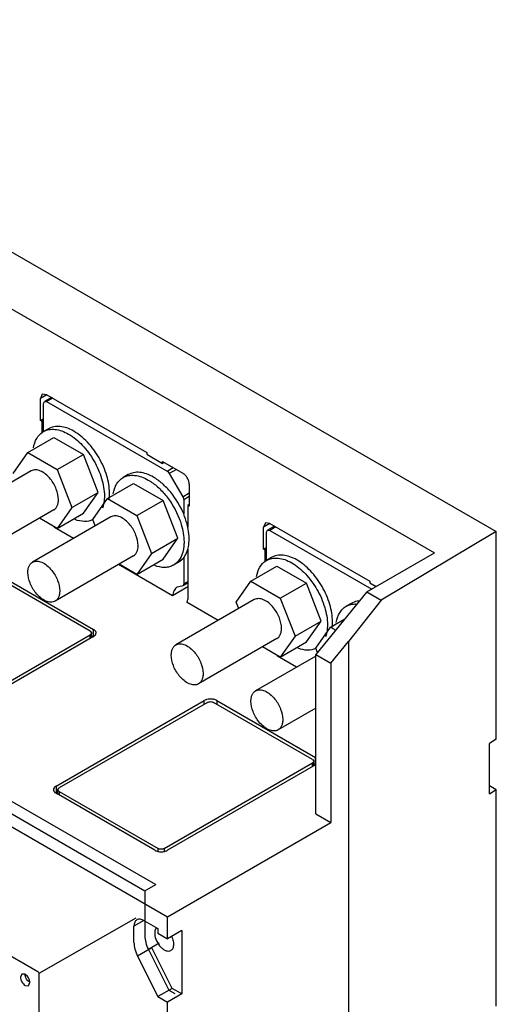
# Model space of a CAD drawing. Header units: millimetres. Extents: x 40 to 313, y 49 to 444.
# Tile 8 of 8: x 207 to 313, y 226 to 444. Entities that reach past the tile are written whole.
import ezdxf

# ---------------------------------------------------------------- set-up
doc = ezdxf.new("R2010")
doc.units = ezdxf.units.MM
doc.header["$LTSCALE"] = 32.082251
doc.layers.get('0').update_dxf_attribs({"linetype": 'CONTINUOUS'})

msp = doc.modelspace()

# ---------------------------------------------------------------- linework, layer by layer
at = {"color": 7, "linetype": 'Continuous'}
for p, q in [((116.17, 444.44), (313.03, 330.78)), ((109.1, 435.87), (299.32, 326.05)), ((212.3, 361.27), (211.88, 360.36)), ((213.3, 361.18), (211.88, 360.36)), ((213.3, 361.18), (212.3, 361.27)), ((213.3, 361.18), (235.46, 348.38)), ((42.84, 359.16), (240.06, 245.3)), ((211.88, 355.46), (211.88, 360.36)), ((212.55, 359.24), (212.76, 359.69)), ((212.55, 352.98), (212.55, 359.24)), ((214.31, 360.59), (212.76, 359.69)), ((212.76, 359.69), (213.26, 359.64)), ((214.6, 360.42), (213.26, 359.64)), ((213.26, 359.64), (239.98, 344.22)), ((212.55, 355.85), (211.88, 355.46)), ((212.23, 355.26), (211.88, 355.46)), ((212.55, 355.44), (212.23, 355.26)), ((212.23, 352.66), (212.23, 355.26)), ((213.67, 353.64), (212.53, 352.98)), ((209.08, 348.34), (214.87, 351.69)), ((214.87, 351.69), (221.41, 347.92)), ((205.81, 343.7), (209.08, 348.34)), ((209.08, 348.34), (215.61, 344.57)), ((215.61, 344.57), (221.41, 347.92)), ((224.67, 339.5), (221.41, 347.92)), ((235.46, 348.38), (235.46, 347.97)), ((235.46, 347.97), (239, 345.93)), ((239, 345.93), (239, 346.34)), ((239, 346.34), (243.49, 343.74)), ((239.35, 346.13), (239, 345.93)), ((209.84, 344.26), (192.45, 334.21)), ((215.61, 344.57), (218.88, 336.15)), ((231.34, 343.43), (230.21, 342.78)), ((239.98, 344.22), (241.32, 344.99)), ((242.04, 344.58), (240.48, 343.69)), ((240.48, 343.69), (243.46, 338.53)), ((226.75, 338.14), (232.55, 341.48)), ((232.55, 341.48), (239.09, 337.71)), ((244.9, 341.29), (244.9, 336.4)), ((218.88, 336.15), (224.67, 339.5)), ((221.41, 334.86), (224.67, 339.5)), ((243.46, 338.53), (244.9, 339.36)), ((223.49, 333.49), (226.75, 338.14)), ((226.75, 338.14), (233.29, 334.37)), ((233.29, 334.37), (239.09, 337.71)), ((242.35, 329.3), (239.09, 337.71)), ((244.9, 338.55), (243.67, 337.84)), ((243.67, 337.84), (243.67, 334.7)), ((244.9, 336.8), (244.55, 336.6)), ((214.84, 335.6), (197.45, 325.55)), ((218.88, 336.15), (215.61, 331.51)), ((215.61, 331.51), (221.41, 334.86)), ((244.55, 336.6), (244.55, 331.78)), ((244.9, 336.4), (244.55, 336.6)), ((227.52, 334.05), (210.12, 324.01)), ((215.61, 331.51), (211.68, 333.77)), ((224.05, 332.05), (223.49, 333.49)), ((233.29, 334.37), (236.55, 325.95)), ((261.79, 332.7), (261.38, 331.78)), ((262.79, 332.6), (261.38, 331.78)), ((262.79, 332.6), (261.79, 332.7)), ((262.79, 332.6), (284.96, 319.8)), ((219.22, 329.26), (215.01, 331.69)), ((261.38, 326.88), (261.38, 331.78)), ((262.05, 330.66), (262.26, 331.12)), ((262.05, 324.41), (262.05, 330.66)), ((263.81, 332.01), (262.26, 331.12)), ((262.26, 331.12), (262.76, 331.07)), ((264.1, 331.84), (262.76, 331.07)), ((262.76, 331.07), (285.38, 318)), ((313.03, 330.78), (287.52, 315.55)), ((313.03, 284.69), (313.03, 330.78)), ((101.41, 328.21), (235.05, 251.05)), ((103.81, 329.6), (237.46, 252.44)), ((236.55, 325.95), (242.35, 329.3)), ((239.09, 324.65), (242.35, 329.3)), ((236.55, 325.95), (233.29, 321.3)), ((244.55, 326.88), (244.55, 315.68)), ((262.05, 327.27), (261.38, 326.88)), ((261.73, 326.68), (261.38, 326.88)), ((262.05, 326.86), (261.73, 326.68)), ((261.73, 324.09), (261.73, 326.68)), ((284.32, 317.39), (299.32, 326.05)), ((232.52, 325.39), (215.12, 315.35)), ((233.29, 321.3), (229.36, 323.57)), ((233.29, 321.3), (239.09, 324.65)), ((242.55, 324.01), (241.42, 323.36)), ((242.55, 324.01), (243.67, 324.98)), ((243.67, 324.98), (243.67, 319.19)), ((263.16, 325.06), (262.03, 324.41)), ((201.73, 321.74), (223.66, 309.08)), ((241.21, 316.56), (229.22, 323.49)), ((258.58, 319.77), (264.37, 323.11)), ((264.37, 323.11), (270.91, 319.34)), ((222.95, 308.67), (201.02, 321.33)), ((244.55, 319.36), (243.46, 318.73)), ((243.67, 319.19), (244.55, 319.7)), ((255.31, 315.12), (258.58, 319.77)), ((258.58, 319.77), (265.11, 315.99)), ((265.11, 315.99), (270.91, 319.34)), ((274.17, 310.92), (270.91, 319.34)), ((284.96, 319.8), (284.96, 319.39)), ((284.96, 319.39), (286.37, 318.58)), ((244.55, 318.49), (241.21, 316.56)), ((243.26, 318.69), (242.23, 318.45)), ((243.46, 318.73), (243.26, 318.69)), ((284.32, 317.39), (273.01, 303.51)), ((284.32, 317.39), (287.52, 315.55)), ((259.34, 315.68), (241.94, 305.64)), ((251.32, 311.05), (244.41, 315.05)), ((255.87, 313.68), (255.31, 315.12)), ((265.11, 315.99), (268.37, 307.58)), ((280.84, 314.85), (279.71, 314.2)), ((287.52, 315.55), (280.22, 306.36)), ((268.37, 307.58), (274.17, 310.92)), ((270.91, 306.28), (274.17, 310.92)), ((276.25, 309.56), (279.44, 311.4)), ((79.21, 309.35), (211.29, 233.1)), ((222.95, 308.67), (223.24, 308.28)), ((223.24, 307.23), (223.24, 308.28)), ((223.66, 307.44), (223.66, 309.08)), ((272.99, 304.91), (276.25, 309.56)), ((276.25, 309.56), (277.4, 308.9)), ((190.06, 288.89), (222.95, 307.88)), ((223.66, 307.47), (190.77, 288.48)), ((222.95, 307.07), (222.95, 307.88)), ((223.24, 307.69), (223.66, 307.44)), ((264.34, 307.02), (246.94, 296.98)), ((268.37, 307.58), (265.11, 302.93)), ((265.11, 302.93), (270.91, 306.28)), ((276.33, 301.59), (280.22, 306.36)), ((280.22, 306.36), (280.22, 49.4)), ((265.11, 302.93), (261.18, 305.2)), ((273.36, 303.94), (272.99, 304.91)), ((273.01, 303.16), (259.62, 295.43)), ((268.72, 300.68), (264.51, 303.11)), ((273.01, 268.16), (273.01, 303.51)), ((273.01, 303.51), (276.33, 301.59)), ((276.33, 301.59), (276.33, 266.24)), ((215.35, 274.29), (248.24, 293.28)), ((248.24, 292.47), (248.24, 293.28)), ((251.01, 293.28), (251.01, 292.47)), ((251.01, 293.28), (272.95, 280.62)), ((248.95, 292.88), (216.05, 273.88)), ((272.24, 280.21), (250.31, 292.88)), ((273.01, 291.61), (264.62, 286.77)), ((313.03, 284.69), (311.5, 283.78)), ((311.5, 272.59), (311.5, 283.78)), ((272.24, 280.21), (272.52, 279.82)), ((272.52, 278.77), (272.52, 279.82)), ((272.95, 278.99), (272.95, 280.62)), ((239.35, 260.44), (272.24, 279.43)), ((272.95, 279.02), (240.05, 260.03)), ((272.24, 278.61), (272.24, 279.43)), ((272.52, 279.23), (272.95, 278.99)), ((215.35, 274.29), (215.35, 272.66)), ((215.77, 273.49), (216.05, 273.88)), ((215.77, 272.45), (215.77, 273.49)), ((311.5, 274.39), (313.03, 273.51)), ((311.5, 272.59), (313.03, 273.51)), ((313.03, 225.41), (313.03, 273.51)), ((215.35, 272.66), (215.77, 272.91)), ((237.28, 260.03), (215.35, 272.69)), ((216.05, 273.1), (216.05, 272.28)), ((216.05, 273.1), (237.99, 260.44)), ((273.01, 268.16), (276.33, 266.24)), ((240.06, 245.3), (276.33, 266.24)), ((237.99, 259.86), (237.99, 260.44)), ((239.35, 260.44), (239.35, 259.86)), ((235.05, 251.05), (237.46, 252.44)), ((235.05, 251.05), (235.05, 244.44)), ((233.08, 244.95), (211.51, 232.71)), ((240.06, 240.4), (240.06, 245.3)), ((234.83, 244.44), (232.64, 243.17)), ((232.64, 239.58), (232.64, 243.17)), ((234.83, 244.44), (237.93, 242.65)), ((235.05, 244.31), (235.05, 241.05)), ((237.93, 242.65), (237.93, 241.63)), ((237.93, 241.63), (240.06, 240.4)), ((243.24, 242.23), (240.06, 240.4)), ((243.24, 242.23), (243.24, 228.15)), ((236.61, 238.38), (233.43, 236.55)), ((238.25, 239.41), (235.84, 238.02)), ((241.12, 229.37), (236.61, 238.38)), ((233.43, 236.55), (237.94, 227.54)), ((235.84, 238.02), (240.35, 229.01)), ((207.75, 232.57), (207.44, 231.89)), ((208.5, 232.5), (207.75, 232.57)), ((211.51, 232.71), (211.51, 62.24)), ((208.5, 230.05), (209.25, 229.97)), ((209.25, 229.97), (209.56, 230.66)), ((241.12, 229.37), (237.94, 227.54)), ((237.94, 227.54), (240.06, 226.31)), ((243.24, 228.15), (240.06, 226.31)), ((240.35, 229.01), (241.7, 228.23)), ((243.24, 228.15), (241.12, 229.37)), ((240.06, 218.35), (240.06, 226.31))]:
    msp.add_line(p, q, dxfattribs=at)
for centre, radius, start, end in [((214.4, 349.76), 3.72, 120.0018, 123.047), ((209.48, 331.23), 5.55, 4.7475, 6.6202), ((263.89, 321.18), 3.72, 120.0018, 123.047), ((258.97, 302.65), 5.55, 4.7475, 6.6202), ((238.4, 242.07), 1.07, 134.3583, 136.3386), ((240.15, 241.62), 2.92, 180.0259, 182.9574), ((236.49, 238.73), 5.04, 22.6956, 26.0423)]:
    msp.add_arc(centre, radius, start, end, dxfattribs=at)
for points, knots in [([(219.27, 353.08), (218.78, 353.36), (217.8, 353.83), (216.3, 354.19), (214.88, 354.16), (214.03, 353.85), (213.67, 353.64)], [0, 0, 0, 0, 0.289711, 0.549068, 0.782177, 1, 1, 1, 1]), ([(210.34, 349.4), (210.46, 350.12), (210.88, 351.46), (211.83, 352.53), (212.37, 352.88)], [0, 0, 0, 0, 0.534695, 1, 1, 1, 1]), ([(212.53, 352.98), (212.9, 353.2), (213.75, 353.5), (215.16, 353.54), (216.67, 353.18), (217.65, 352.71), (218.14, 352.43)], [0, 0, 0, 0, 0.217784, 0.450912, 0.710298, 1, 1, 1, 1]), ([(218.14, 352.43), (219.26, 351.78), (221.39, 349.99), (223.88, 346.59), (225.58, 342.74), (226.07, 340), (226.07, 338.7)], [0, 0, 0, 0, 0.23724, 0.499999, 0.762759, 1, 1, 1, 1]), ([(227.2, 339.35), (227.2, 340.65), (226.71, 343.39), (225.01, 347.24), (222.53, 350.64), (220.4, 352.43), (219.27, 353.08)], [0, 0, 0, 0, 0.237241, 0.500001, 0.76276, 1, 1, 1, 1]), ([(214.11, 342.44), (213.79, 342.84), (213.11, 343.54), (211.98, 344.27), (210.84, 344.58), (210.12, 344.42), (209.84, 344.26)], [0, 0, 0, 0, 0.307967, 0.579301, 0.806237, 1, 1, 1, 1]), ([(230.21, 342.78), (230.58, 342.99), (231.43, 343.3), (232.84, 343.33), (234.35, 342.97), (235.32, 342.51), (235.82, 342.22)], [0, 0, 0, 0, 0.217784, 0.450912, 0.710298, 1, 1, 1, 1]), ([(236.95, 342.87), (236.46, 343.16), (235.48, 343.62), (233.97, 343.99), (232.56, 343.95), (231.71, 343.64), (231.34, 343.43)], [0, 0, 0, 0, 0.289702, 0.549088, 0.782216, 1, 1, 1, 1]), ([(239.98, 344.22), (240.03, 344.19), (240.23, 344.05), (240.39, 343.85), (240.48, 343.69)], [0, 0, 0, 0, 0.22909, 1, 1, 1, 1]), ([(244.9, 341.29), (244.9, 341.53), (244.82, 342.02), (244.51, 342.7), (244.07, 343.31), (243.69, 343.63), (243.49, 343.74)], [0, 0, 0, 0, 0.237244, 0.500001, 0.762757, 1, 1, 1, 1]), ([(215.88, 337.89), (215.88, 338.67), (215.49, 340.32), (214.65, 341.77), (214.11, 342.44)], [0, 0, 0, 0, 0.477227, 1, 1, 1, 1]), ([(228.02, 339.19), (228.14, 339.95), (228.5, 341.04), (229.39, 342.19), (229.93, 342.61), (230.21, 342.78)], [0, 0, 0, 0, 0.533398, 0.771667, 1, 1, 1, 1]), ([(235.82, 342.22), (236.55, 341.8), (237.98, 340.73), (240.52, 338.02), (241.98, 335.49), (242.68, 333.69)], [0, 0, 0, 0, 0.228316, 0.478252, 1, 1, 1, 1]), ([(243.67, 334.7), (242.95, 336.43), (241.51, 338.85), (239.04, 341.44), (237.65, 342.47), (236.95, 342.87)], [0, 0, 0, 0, 0.522521, 0.771861, 1, 1, 1, 1]), ([(227.11, 338.05), (227.12, 338.16), (227.18, 338.59), (227.2, 339.02), (227.2, 339.35)], [0, 0, 0, 0, 0.24299, 1, 1, 1, 1]), ([(214.84, 335.6), (215.01, 335.69), (215.31, 335.95), (215.64, 336.49), (215.84, 337.15), (215.88, 337.63), (215.88, 337.89)], [0, 0, 0, 0, 0.217749, 0.450875, 0.710402, 1, 1, 1, 1]), ([(226.07, 338.7), (226.07, 338.45), (226.03, 337.53), (225.86, 336.61), (225.64, 335.97)], [0, 0, 0, 0, 0.267446, 1, 1, 1, 1]), ([(243.46, 338.53), (243.49, 338.47), (243.6, 338.26), (243.67, 338.01), (243.67, 337.84)], [0, 0, 0, 0, 0.267169, 1, 1, 1, 1]), ([(244.58, 331.78), (244.53, 332.02), (244.29, 333.01), (243.96, 333.99), (243.67, 334.7)], [0, 0, 0, 0, 0.243114, 1, 1, 1, 1]), ([(223.51, 333.44), (222.95, 333.17), (221.57, 332.9), (220.22, 333.2), (219.55, 333.45)], [0, 0, 0, 0, 0.465584, 1, 1, 1, 1]), ([(231.79, 332.24), (231.47, 332.63), (230.79, 333.33), (229.65, 334.06), (228.52, 334.37), (227.8, 334.21), (227.52, 334.05)], [0, 0, 0, 0, 0.307967, 0.579301, 0.806237, 1, 1, 1, 1]), ([(242.68, 333.69), (242.85, 333.25), (243.43, 331.57), (243.74, 329.79), (243.74, 328.49)], [0, 0, 0, 0, 0.266263, 1, 1, 1, 1]), ([(233.55, 327.68), (233.55, 328.47), (233.17, 330.11), (232.33, 331.56), (231.79, 332.24)], [0, 0, 0, 0, 0.477227, 1, 1, 1, 1]), ([(244.87, 329.14), (244.87, 329.36), (244.85, 330.24), (244.72, 331.12), (244.58, 331.78)], [0, 0, 0, 0, 0.238966, 1, 1, 1, 1]), ([(243.74, 328.49), (243.74, 328.17), (243.69, 326.99), (243.4, 325.8), (243, 325.05)], [0, 0, 0, 0, 0.274092, 1, 1, 1, 1]), ([(244.58, 326.85), (244.63, 327.03), (244.81, 327.78), (244.87, 328.56), (244.87, 329.14)], [0, 0, 0, 0, 0.236145, 1, 1, 1, 1]), ([(232.52, 325.39), (232.68, 325.49), (232.99, 325.75), (233.32, 326.28), (233.52, 326.94), (233.55, 327.43), (233.55, 327.68)], [0, 0, 0, 0, 0.217749, 0.450875, 0.710402, 1, 1, 1, 1]), ([(243.67, 324.98), (243.77, 325.11), (244.17, 325.68), (244.44, 326.34), (244.58, 326.85)], [0, 0, 0, 0, 0.236819, 1, 1, 1, 1]), ([(209.09, 321.72), (209.09, 321.97), (209.13, 322.45), (209.32, 323.12), (209.65, 323.65), (209.96, 323.91), (210.12, 324.01)], [0, 0, 0, 0, 0.289598, 0.549125, 0.782251, 1, 1, 1, 1]), ([(210.12, 324.01), (210.4, 324.17), (211.12, 324.33), (212.26, 324.02), (213.4, 323.29), (214.07, 322.59), (214.39, 322.19)], [0, 0, 0, 0, 0.193763, 0.420699, 0.692033, 1, 1, 1, 1]), ([(243, 325.05), (242.81, 324.69), (242.36, 324.04), (241.75, 323.55), (241.42, 323.36)], [0, 0, 0, 0, 0.513696, 1, 1, 1, 1]), ([(259.83, 320.82), (259.96, 321.54), (260.37, 322.89), (261.33, 323.95), (261.86, 324.3)], [0, 0, 0, 0, 0.534726, 1, 1, 1, 1]), ([(262.03, 324.41), (262.4, 324.62), (263.25, 324.93), (264.66, 324.96), (266.17, 324.6), (267.14, 324.13), (267.64, 323.85)], [0, 0, 0, 0, 0.217784, 0.450912, 0.710298, 1, 1, 1, 1]), ([(268.77, 324.5), (268.28, 324.79), (267.3, 325.25), (265.79, 325.62), (264.38, 325.58), (263.53, 325.27), (263.16, 325.06)], [0, 0, 0, 0, 0.289711, 0.549068, 0.782177, 1, 1, 1, 1]), ([(267.64, 323.85), (268.76, 323.2), (270.89, 321.41), (273.38, 318.01), (275.08, 314.16), (275.56, 311.42), (275.56, 310.12)], [0, 0, 0, 0, 0.23724, 0.499999, 0.762759, 1, 1, 1, 1]), ([(276.69, 310.77), (276.69, 312.07), (276.21, 314.81), (274.51, 318.66), (272.02, 322.06), (269.89, 323.85), (268.77, 324.5)], [0, 0, 0, 0, 0.237241, 0.500001, 0.76276, 1, 1, 1, 1]), ([(210.86, 317.16), (210.32, 317.84), (209.48, 319.28), (209.09, 320.93), (209.09, 321.72)], [0, 0, 0, 0, 0.522773, 1, 1, 1, 1]), ([(214.39, 322.19), (214.93, 321.52), (215.77, 320.07), (216.16, 318.42), (216.16, 317.64)], [0, 0, 0, 0, 0.522773, 1, 1, 1, 1]), ([(241.42, 323.36), (241.14, 323.2), (240.51, 322.94), (239.07, 322.74), (237.95, 322.98), (237.23, 323.25)], [0, 0, 0, 0, 0.228379, 0.466671, 1, 1, 1, 1]), ([(243.67, 319.19), (243.67, 319.1), (243.64, 318.92), (243.53, 318.77), (243.46, 318.73)], [0, 0, 0, 0, 0.550769, 1, 1, 1, 1]), ([(215.12, 315.35), (214.84, 315.19), (214.12, 315.03), (212.99, 315.34), (211.85, 316.07), (211.18, 316.76), (210.86, 317.16)], [0, 0, 0, 0, 0.193763, 0.420699, 0.692033, 1, 1, 1, 1]), ([(216.16, 317.64), (216.16, 317.38), (216.12, 316.9), (215.93, 316.24), (215.6, 315.7), (215.29, 315.44), (215.12, 315.35)], [0, 0, 0, 0, 0.289598, 0.549125, 0.782251, 1, 1, 1, 1]), ([(242.23, 318.46), (241.93, 318.29), (241.42, 317.7), (241.25, 316.96), (241.21, 316.56)], [0, 0, 0, 0, 0.457805, 1, 1, 1, 1]), ([(244.41, 315.05), (244.43, 315.09), (244.52, 315.29), (244.55, 315.51), (244.55, 315.68)], [0, 0, 0, 0, 0.22722, 1, 1, 1, 1]), ([(263.61, 313.86), (263.29, 314.26), (262.61, 314.96), (261.47, 315.69), (260.34, 316), (259.62, 315.84), (259.34, 315.68)], [0, 0, 0, 0, 0.307967, 0.579301, 0.806237, 1, 1, 1, 1]), ([(282.61, 315.37), (282.45, 315.36), (281.84, 315.29), (281.24, 315.08), (280.84, 314.85)], [0, 0, 0, 0, 0.258798, 1, 1, 1, 1]), ([(265.37, 309.31), (265.37, 310.1), (264.99, 311.74), (264.15, 313.19), (263.61, 313.86)], [0, 0, 0, 0, 0.477227, 1, 1, 1, 1]), ([(277.51, 310.61), (277.64, 311.37), (277.99, 312.47), (278.88, 313.62), (279.42, 314.03), (279.71, 314.2)], [0, 0, 0, 0, 0.533428, 0.771687, 1, 1, 1, 1]), ([(279.71, 314.2), (280.03, 314.39), (280.76, 314.67), (281.54, 314.73), (281.93, 314.72)], [0, 0, 0, 0, 0.486572, 1, 1, 1, 1]), ([(276.61, 309.47), (276.62, 309.58), (276.67, 310.01), (276.69, 310.45), (276.69, 310.77)], [0, 0, 0, 0, 0.242972, 1, 1, 1, 1]), ([(223.24, 308.28), (223.24, 308.21), (223.19, 308.07), (223.09, 307.98), (223.03, 307.93)], [0, 0, 0, 0, 0.459168, 1, 1, 1, 1]), ([(224.02, 308.79), (224, 308.81), (223.89, 308.93), (223.76, 309.02), (223.66, 309.08)], [0, 0, 0, 0, 0.234583, 1, 1, 1, 1]), ([(224.24, 308.28), (224.24, 308.32), (224.22, 308.51), (224.12, 308.68), (224.02, 308.79)], [0, 0, 0, 0, 0.23703, 1, 1, 1, 1]), ([(224.02, 307.76), (224.06, 307.8), (224.17, 307.95), (224.24, 308.14), (224.24, 308.28)], [0, 0, 0, 0, 0.272204, 1, 1, 1, 1]), ([(264.34, 307.02), (264.5, 307.12), (264.81, 307.37), (265.14, 307.91), (265.34, 308.57), (265.37, 309.06), (265.37, 309.31)], [0, 0, 0, 0, 0.217749, 0.450875, 0.710402, 1, 1, 1, 1]), ([(275.56, 310.12), (275.56, 309.87), (275.53, 308.95), (275.36, 308.03), (275.13, 307.39)], [0, 0, 0, 0, 0.267497, 1, 1, 1, 1]), ([(223.66, 307.47), (223.7, 307.49), (223.83, 307.58), (223.95, 307.68), (224.02, 307.76)], [0, 0, 0, 0, 0.266029, 1, 1, 1, 1]), ([(240.91, 303.35), (240.91, 303.6), (240.95, 304.08), (241.14, 304.75), (241.47, 305.28), (241.78, 305.54), (241.94, 305.64)], [0, 0, 0, 0, 0.289598, 0.549125, 0.782251, 1, 1, 1, 1]), ([(241.94, 305.64), (242.22, 305.8), (242.94, 305.96), (244.08, 305.65), (245.22, 304.92), (245.89, 304.22), (246.21, 303.82)], [0, 0, 0, 0, 0.193763, 0.420699, 0.692033, 1, 1, 1, 1]), ([(273.01, 304.87), (272.45, 304.59), (271.07, 304.32), (269.72, 304.63), (269.05, 304.88)], [0, 0, 0, 0, 0.465609, 1, 1, 1, 1]), ([(242.68, 298.79), (242.14, 299.46), (241.3, 300.91), (240.91, 302.56), (240.91, 303.35)], [0, 0, 0, 0, 0.522773, 1, 1, 1, 1]), ([(246.21, 303.82), (246.75, 303.15), (247.59, 301.7), (247.98, 300.05), (247.98, 299.27)], [0, 0, 0, 0, 0.522773, 1, 1, 1, 1]), ([(246.94, 296.98), (246.66, 296.82), (245.94, 296.66), (244.81, 296.97), (243.67, 297.7), (243, 298.39), (242.68, 298.79)], [0, 0, 0, 0, 0.193763, 0.420699, 0.692033, 1, 1, 1, 1]), ([(247.98, 299.27), (247.98, 299.01), (247.94, 298.53), (247.75, 297.87), (247.42, 297.33), (247.11, 297.07), (246.94, 296.98)], [0, 0, 0, 0, 0.289598, 0.549125, 0.782251, 1, 1, 1, 1]), ([(258.59, 293.14), (258.59, 293.4), (258.62, 293.88), (258.82, 294.54), (259.15, 295.08), (259.46, 295.34), (259.62, 295.43)], [0, 0, 0, 0, 0.289598, 0.549125, 0.782251, 1, 1, 1, 1]), ([(259.62, 295.43), (259.9, 295.59), (260.62, 295.75), (261.76, 295.44), (262.89, 294.71), (263.57, 294.01), (263.89, 293.62)], [0, 0, 0, 0, 0.193763, 0.420699, 0.692033, 1, 1, 1, 1]), ([(248.75, 293.5), (248.71, 293.48), (248.53, 293.43), (248.36, 293.35), (248.24, 293.28)], [0, 0, 0, 0, 0.262819, 1, 1, 1, 1]), ([(249.63, 293.62), (249.55, 293.62), (249.26, 293.61), (248.96, 293.56), (248.75, 293.5)], [0, 0, 0, 0, 0.255645, 1, 1, 1, 1]), ([(248.95, 292.88), (249.15, 292.99), (249.63, 293.08), (250.1, 292.99), (250.31, 292.88)], [0, 0, 0, 0, 0.499999, 1, 1, 1, 1]), ([(250.5, 293.5), (250.43, 293.52), (250.15, 293.59), (249.85, 293.62), (249.63, 293.62)], [0, 0, 0, 0, 0.242874, 1, 1, 1, 1]), ([(251.01, 293.28), (250.97, 293.31), (250.81, 293.39), (250.64, 293.46), (250.5, 293.5)], [0, 0, 0, 0, 0.236595, 1, 1, 1, 1]), ([(260.35, 288.59), (259.81, 289.26), (258.97, 290.71), (258.59, 292.35), (258.59, 293.14)], [0, 0, 0, 0, 0.522773, 1, 1, 1, 1]), ([(263.89, 293.62), (264.43, 292.94), (265.27, 291.49), (265.66, 289.85), (265.66, 289.06)], [0, 0, 0, 0, 0.522773, 1, 1, 1, 1]), ([(264.62, 286.77), (264.34, 286.61), (263.62, 286.45), (262.49, 286.76), (261.35, 287.49), (260.67, 288.19), (260.35, 288.59)], [0, 0, 0, 0, 0.193763, 0.420699, 0.692033, 1, 1, 1, 1]), ([(265.66, 289.06), (265.66, 288.81), (265.62, 288.32), (265.42, 287.66), (265.09, 287.13), (264.79, 286.87), (264.62, 286.77)], [0, 0, 0, 0, 0.289598, 0.549125, 0.782251, 1, 1, 1, 1]), ([(272.52, 279.82), (272.52, 279.76), (272.48, 279.62), (272.38, 279.52), (272.32, 279.48)], [0, 0, 0, 0, 0.459168, 1, 1, 1, 1]), ([(214.98, 274), (214.95, 273.97), (214.84, 273.82), (214.77, 273.63), (214.77, 273.49)], [0, 0, 0, 0, 0.272205, 1, 1, 1, 1]), ([(214.77, 273.49), (214.77, 273.45), (214.79, 273.26), (214.89, 273.09), (214.98, 272.98)], [0, 0, 0, 0, 0.237028, 1, 1, 1, 1]), ([(215.35, 274.29), (215.31, 274.27), (215.18, 274.19), (215.06, 274.09), (214.98, 274)], [0, 0, 0, 0, 0.266028, 1, 1, 1, 1]), ([(215.98, 273.15), (215.92, 273.19), (215.82, 273.29), (215.77, 273.43), (215.77, 273.49)], [0, 0, 0, 0, 0.540847, 1, 1, 1, 1]), ([(214.98, 272.98), (215.01, 272.95), (215.12, 272.84), (215.24, 272.75), (215.35, 272.69)], [0, 0, 0, 0, 0.234576, 1, 1, 1, 1]), ([(239.35, 260.44), (239.14, 260.32), (238.67, 260.23), (238.19, 260.32), (237.99, 260.44)], [0, 0, 0, 0, 0.499999, 1, 1, 1, 1]), ([(237.28, 260.03), (237.48, 259.92), (237.93, 259.75), (238.67, 259.67), (239.4, 259.75), (239.86, 259.92), (240.05, 260.03)], [0, 0, 0, 0, 0.237224, 0.500001, 0.762777, 1, 1, 1, 1]), ([(233.28, 244.59), (233.07, 244.47), (232.71, 244.02), (232.64, 243.47), (232.64, 243.17)], [0, 0, 0, 0, 0.449166, 1, 1, 1, 1]), ([(234.83, 244.44), (234.57, 244.59), (234.06, 244.8), (233.49, 244.71), (233.28, 244.59)], [0, 0, 0, 0, 0.550833, 1, 1, 1, 1]), ([(237.62, 242.81), (237.56, 242.75), (237.49, 242.66), (237.44, 242.56), (237.42, 242.53)], [0, 0, 0, 0, 0.741557, 1, 1, 1, 1]), ([(235.05, 241.05), (235.05, 240.55), (235.21, 239.5), (235.6, 238.51), (235.84, 238.02)], [0, 0, 0, 0, 0.474909, 1, 1, 1, 1]), ([(237.24, 241.47), (237.26, 240.94), (237.58, 239.86), (238.35, 238.73), (239.15, 238.04), (239.75, 237.73), (240.34, 237.62), (240.71, 237.71), (240.85, 237.8)], [0, 0, 0, 0, 0.274346, 0.564831, 0.697579, 0.814007, 0.913013, 1, 1, 1, 1]), ([(237.42, 242.53), (237.4, 242.49), (237.31, 242.29), (237.27, 242.08), (237.25, 241.92)], [0, 0, 0, 0, 0.234299, 1, 1, 1, 1]), ([(241.47, 239.17), (241.47, 239.29), (241.44, 239.81), (241.3, 240.31), (241.14, 240.68)], [0, 0, 0, 0, 0.231256, 1, 1, 1, 1]), ([(232.64, 239.58), (232.64, 239.08), (232.8, 238.03), (233.18, 237.04), (233.43, 236.55)], [0, 0, 0, 0, 0.474909, 1, 1, 1, 1]), ([(240.85, 237.8), (241.05, 237.92), (241.4, 238.35), (241.47, 238.89), (241.47, 239.17)], [0, 0, 0, 0, 0.44917, 1, 1, 1, 1]), ([(207.44, 231.89), (207.44, 231.71), (207.5, 231.35), (207.73, 230.83), (208.06, 230.38), (208.35, 230.14), (208.5, 230.05)], [0, 0, 0, 0, 0.237244, 0.500001, 0.762757, 1, 1, 1, 1]), ([(209.56, 230.66), (209.56, 230.84), (209.49, 231.2), (209.27, 231.72), (208.93, 232.17), (208.65, 232.41), (208.5, 232.5)], [0, 0, 0, 0, 0.237244, 0.500001, 0.762757, 1, 1, 1, 1]), ([(209.56, 230.66), (209.41, 230.75), (209.12, 230.99), (208.79, 231.44), (208.56, 231.96), (208.5, 232.32), (208.5, 232.5)], [0, 0, 0, 0, 0.237243, 0.499999, 0.762756, 1, 1, 1, 1]), ([(211.29, 233.1), (211.35, 233.06), (211.46, 232.94), (211.51, 232.79), (211.51, 232.71)], [0, 0, 0, 0, 0.499997, 1, 1, 1, 1])]:
    msp.add_open_spline(points, degree=3, knots=knots, dxfattribs=at)
for points in [[(223.03, 307.93), (223.01, 307.92), (222.98, 307.9), (222.95, 307.88)], [(272.32, 279.48), (272.29, 279.46), (272.27, 279.44), (272.24, 279.43)], [(216.05, 273.1), (216.03, 273.12), (216, 273.13), (215.98, 273.15)], [(237.25, 241.92), (237.24, 241.82), (237.23, 241.72), (237.23, 241.62)]]:
    msp.add_open_spline(points, degree=3, dxfattribs=at)

doc.saveas('drawing.dxf')
